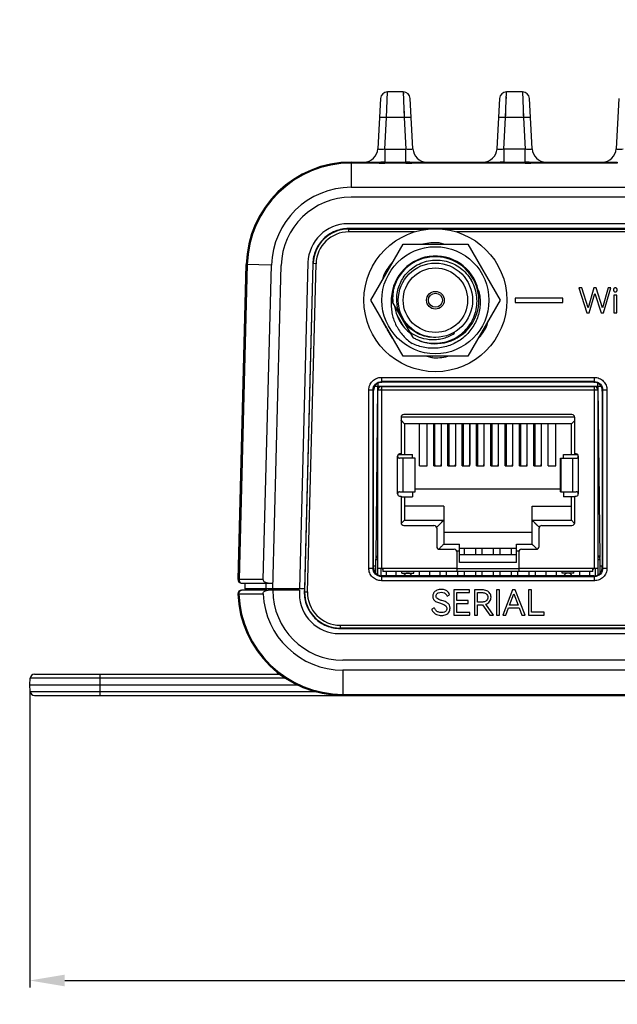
# Model space of a CAD drawing. Header units: millimetres. Extents: x 0 to 776, y 0 to 509.
# Tile 3 of 100: x 148 to 191, y 49 to 120. Entities that reach past the tile are written whole.
import ezdxf

# ---------------------------------------------------------------- set-up
doc = ezdxf.new("R2010")
doc.units = ezdxf.units.MM
for name, color, linetype in [('1_12', 179, 'Continuous'), ('1_13_13', 179, 'Continuous'), ('1_13_15', 179, 'Continuous'), ('1_13_16', 179, 'Continuous'), ('1_13_5', 179, 'Continuous'), ('1_13_7', 179, 'Continuous'), ('1_13_8', 179, 'Continuous'), ('DM', 4, 'Continuous'), ('INTFCLR_2035467', 179, 'Continuous'), ('SLD-0', 179, 'Continuous')]:
    doc.layers.add(name, color=color, linetype=linetype)
doc.styles.add('SLDTEXTSTYLE0', font='ROMANS', dxfattribs={"width": 0.84})
doc.styles.add('SLDTEXTSTYLE1', font='ROMANS', dxfattribs={"width": 0.97})
doc.dimstyles.new('SLDDIMSTYLE1', dxfattribs={"dimtxt": 3, "dimasz": 3.302, "dimexe": 0, "dimexo": 0.0625, "dimgap": 0.75, "dimtad": 1, "dimdec": 1, "dimrnd": 1e-09, "dimzin": 12, "dimdsep": 46, "dimtxsty": 'SLDTEXTSTYLE0', "dimblk1": 'NONE', "dimblk2": 'NONE', "dimsah": 1, "dimcen": 0.09, "dimadec": 0, "dimazin": 3, "dimtfac": 1, "dimtofl": 0, "dimtmove": 0, "dimatfit": 3, "dimldrblk": 'NONE', "dimfxl": 1, "dimfrac": 2, "dimtolj": 1, "dimtzin": 12, "dimarcsym": 0})
doc.dimstyles.new('SLDDIMSTYLE3', dxfattribs={"dimtxt": 3, "dimasz": 3.302, "dimexe": 0, "dimexo": 0.0625, "dimgap": 0.75, "dimtad": 1, "dimrnd": 1e-09, "dimzin": 4, "dimdsep": 46, "dimtxsty": 'SLDTEXTSTYLE0', "dimblk1": 'NONE', "dimblk2": 'NONE', "dimsah": 1, "dimcen": 0, "dimadec": 0, "dimazin": 1, "dimtfac": 1, "dimtmove": 0, "dimatfit": 3, "dimldrblk": 'NONE', "dimfxl": 1, "dimfrac": 2, "dimtolj": 1, "dimtzin": 12, "dimarcsym": 0})

# ---------------------------------------------------------------- blocks, each defined once
blk = doc.blocks.new('_D_1')
at = {"layer": 'DM', "color": 7}
for p, q in [((148.596, 71.772), (148.596, 50.685)), ((311.446, 71.772), (311.446, 50.685)), ((151.096, 51.185), (308.946, 51.185))]:
    blk.add_line(p, q, dxfattribs=at)
for points in [[(151.096, 51.602), (151.096, 50.769), (148.596, 51.185)], [(308.946, 50.769), (308.946, 51.602), (311.446, 51.185)]]:
    blk.add_solid(points, dxfattribs=at)
at = {"layer": 'DM', "color": 7, "insert": (224.468, 55.506), "char_height": 3, "attachment_point": 1, "style": 'SLDTEXTSTYLE1'}
blk.add_mtext('162.9', dxfattribs=at)
blk = doc.blocks.new('_None')
blk = doc.blocks.new('_D_5')
at = {"layer": 'DM', "color": 7}
for p, q in [((155.896, 227.991), (155.896, 237.991)), ((150.896, 232.991), (160.896, 232.991)), ((145.266, 223.321), (152.383, 229.795)), ((128.723, 223.321), (145.266, 223.321))]:
    blk.add_line(p, q, dxfattribs=at)
blk.add_solid([(152.663, 229.487), (152.102, 230.103), (154.232, 231.477)], dxfattribs=at)
at = {"layer": 'DM', "color": 7, "char_height": 3, "attachment_point": 1, "style": 'SLDTEXTSTYLE1'}
for s, insert in [('4-', (127.486, 227.641)), ('%%c', (133.17, 227.641)), ('4.50', (137.286, 227.641))]:
    blk.add_mtext(s, dxfattribs=dict(at, insert=insert))
blk = doc.blocks.new('_D_7')
at = {"layer": 'DM', "color": 7}
for p, q in [((155.896, 245.57), (155.896, 255.57)), ((150.896, 250.57), (160.896, 250.57)), ((146.273, 240.707), (152.37, 246.955)), ((130.211, 240.707), (146.273, 240.707))]:
    blk.add_line(p, q, dxfattribs=at)
blk.add_solid([(152.668, 246.665), (152.071, 247.246), (154.115, 248.745)], dxfattribs=at)
at = {"layer": 'DM', "color": 7, "char_height": 3, "attachment_point": 1, "style": 'SLDTEXTSTYLE1'}
for s, insert in [('%%c', (134.417, 245.027)), ('5.10', (138.533, 245.027)), ('4-', (128.733, 245.027))]:
    blk.add_mtext(s, dxfattribs=dict(at, insert=insert))
blk = doc.blocks.new('_D_11')
at = {"layer": 'DM', "color": 7}
for p, q in [((304.146, 252.341), (304.146, 262.341)), ((299.146, 257.341), (309.146, 257.341)), ((313.707, 244.121), (308.102, 251.872)), ((330.337, 244.121), (313.707, 244.121))]:
    blk.add_line(p, q, dxfattribs=at)
blk.add_arc((304.146, 257.341), 4.25, 299.1309, 305.98893, dxfattribs=at)
blk.add_solid([(308.44, 252.116), (307.764, 251.627), (306.637, 253.897)], dxfattribs=at)
at = {"layer": 'DM', "color": 7, "char_height": 3, "attachment_point": 1, "style": 'SLDTEXTSTYLE1'}
for s, insert in [('2-', (313.514, 248.441)), ('%%c', (319.197, 248.441)), ('8.50', (323.314, 248.441))]:
    blk.add_mtext(s, dxfattribs=dict(at, insert=insert))
blk = doc.blocks.new('_D_21')
at = {"layer": 'DM', "color": 7}
for p, q in [((594.08, 192.373), (610.623, 192.373)), ((610.623, 192.373), (618.441, 188.565)), ((623.836, 180.938), (623.836, 190.938)), ((618.836, 185.938), (628.836, 185.938))]:
    blk.add_line(p, q, dxfattribs=at)
blk.add_solid([(618.259, 188.191), (618.624, 188.94), (620.689, 187.471)], dxfattribs=at)
at = {"layer": 'DM', "color": 7, "char_height": 3, "attachment_point": 1, "style": 'SLDTEXTSTYLE1'}
for s, insert in [('4-', (592.843, 196.693)), ('%%c', (598.526, 196.693)), ('7.00', (602.643, 196.693))]:
    blk.add_mtext(s, dxfattribs=dict(at, insert=insert))

msp = doc.modelspace()

# ---------------------------------------------------------------- linework, layer by layer
at = {"layer": '1_12', "color": 7, "linetype": 'Continuous'}
for p, q in [((184.634, 90.888), (184.634, 87.988)), ((185.094, 90.888), (185.094, 87.988))]:
    msp.add_line(p, q, dxfattribs=at)
for points, knots in [([(184.634, 87.988), (184.634, 87.971), (184.638, 87.938), (184.651, 87.907), (184.659, 87.893)], [0, 0, 0, 0, 0.497091, 1, 1, 1, 1]), ([(185.068, 87.893), (185.076, 87.907), (185.089, 87.938), (185.094, 87.971), (185.094, 87.988)], [0, 0, 0, 0, 0.502908, 1, 1, 1, 1])]:
    msp.add_open_spline(points, degree=3, knots=knots, dxfattribs=at)
at = {"layer": '1_13_13', "color": 7, "linetype": 'Continuous'}
for p, q in [((182.594, 90.888), (182.594, 87.988)), ((183.054, 90.888), (183.054, 87.988)), ((182.969, 81.548), (182.969, 81.988)), ((182.969, 80.04), (182.969, 80.348)), ((183.429, 80.04), (183.429, 80.348))]:
    msp.add_line(p, q, dxfattribs=at)
for centre, radius, start, end in [((182.853, 87.992), 0.201, 330.44937, 333.66064), ((182.857, 87.99), 0.196, 333.6497, 340.02634)]:
    msp.add_arc(centre, radius, start, end, dxfattribs=at)
msp.add_open_spline([(182.594, 87.988), (182.594, 87.963), (182.6, 87.93), (182.615, 87.9), (182.619, 87.893)], degree=3, knots=[0, 0, 0, 0, 0.746454, 1, 1, 1, 1], dxfattribs=at)
msp.add_open_spline([(183.042, 87.923), (183.05, 87.943), (183.054, 87.966), (183.054, 87.988)], degree=3, dxfattribs=at)
at = {"layer": '1_13_15', "color": 7, "linetype": 'Continuous'}
for p, q in [((173.694, 93.548), (173.694, 80.598)), ((173.694, 93.548), (188.894, 93.548)), ((188.894, 80.598), (188.894, 93.548)), ((173.444, 80.116), (173.444, 93.298)), ((189.144, 93.298), (173.444, 93.298)), ((189.144, 93.298), (189.144, 80.116)), ((175.094, 91.348), (175.094, 88.738)), ((187.294, 91.548), (175.294, 91.548)), ((187.494, 88.738), (187.494, 91.348)), ((174.844, 85.888), (174.844, 88.588)), ((175.094, 88.738), (174.994, 88.738)), ((187.594, 88.738), (187.494, 88.738)), ((187.744, 88.588), (187.744, 85.888)), ((176.105, 88.438), (174.994, 88.438)), ((175.226, 88.438), (175.226, 86.038)), ((176.096, 86.038), (176.096, 88.438)), ((176.105, 86.038), (176.105, 88.438)), ((186.482, 86.038), (186.482, 88.438)), ((186.482, 88.438), (187.594, 88.438)), ((186.491, 88.438), (186.491, 86.038)), ((187.361, 86.038), (187.361, 88.438)), ((174.994, 86.038), (176.105, 86.038)), ((174.994, 85.738), (175.094, 85.738)), ((175.094, 85.738), (175.094, 83.838)), ((186.482, 86.038), (187.594, 86.038)), ((187.494, 83.838), (187.494, 85.738)), ((187.494, 85.738), (187.594, 85.738)), ((175.294, 83.638), (177.444, 83.638)), ((185.144, 83.638), (187.294, 83.638)), ((177.644, 83.438), (177.644, 82.138)), ((184.944, 82.138), (184.944, 83.438)), ((177.844, 81.938), (178.894, 81.938)), ((179.094, 80.348), (179.094, 81.738)), ((183.494, 81.738), (183.494, 80.348)), ((183.694, 81.938), (184.744, 81.938)), ((173.294, 80.235), (173.294, 81.238)), ((173.444, 81.198), (173.294, 81.198)), ((189.294, 81.198), (189.144, 81.198)), ((189.294, 80.234), (189.294, 81.238)), ((173.444, 80.598), (179.094, 80.598)), ((173.644, 80.598), (173.644, 80.047)), ((173.794, 80.598), (173.794, 80.348)), ((188.794, 80.348), (173.794, 80.348)), ((183.494, 80.548), (179.094, 80.548)), ((183.494, 80.598), (189.144, 80.598)), ((188.794, 80.348), (188.794, 80.598)), ((188.944, 80.598), (188.944, 80.047))]:
    msp.add_line(p, q, dxfattribs=at)
for centre, radius, start, end in [((173.694, 93.298), 0.25, 90, 180), ((188.894, 93.298), 0.25, 0, 90), ((173.694, 93.298), 0.05, 95.00099, 180), ((188.894, 93.298), 0.05, 5.00033, 90), ((175.294, 91.348), 0.2, 90, 180), ((187.294, 91.348), 0.2, 0, 90), ((174.994, 88.588), 0.15, 90, 270), ((187.594, 88.588), 0.15, 270, 90), ((174.994, 85.888), 0.15, 90, 270), ((187.594, 85.888), 0.15, 270, 90), ((175.294, 83.838), 0.2, 180, 270), ((177.444, 83.438), 0.2, 0, 90), ((185.144, 83.438), 0.2, 90, 180), ((187.294, 83.838), 0.2, 270, 0), ((173.594, 81.238), 0.3, 120.00039, 180.00033), ((177.844, 82.138), 0.2, 180, 270), ((178.894, 81.738), 0.2, 0, 90), ((183.694, 81.738), 0.2, 90, 180), ((184.744, 82.138), 0.2, 270, 0), ((188.994, 81.238), 0.3, 359.99967, 59.99964)]:
    msp.add_arc(centre, radius, start, end, dxfattribs=at)
at = {"layer": '1_13_16', "color": 7, "linetype": 'Continuous'}
for p, q in [((175.349, 80.04), (175.349, 80.14)), ((175.809, 80.04), (175.809, 80.14))]:
    msp.add_line(p, q, dxfattribs=at)
at = {"layer": '1_13_5', "color": 7, "linetype": 'Continuous'}
for p, q in [((181.574, 90.888), (181.574, 87.988)), ((182.034, 90.888), (182.034, 87.988)), ((181.699, 81.548), (181.699, 81.988)), ((182.159, 81.548), (182.159, 81.988)), ((181.699, 80.04), (181.699, 80.348)), ((182.159, 80.04), (182.159, 80.348))]:
    msp.add_line(p, q, dxfattribs=at)
for points, knots in [([(181.574, 87.988), (181.574, 87.971), (181.578, 87.938), (181.591, 87.907), (181.599, 87.893)], [0, 0, 0, 0, 0.497107, 1, 1, 1, 1]), ([(182.008, 87.893), (182.016, 87.907), (182.029, 87.938), (182.034, 87.971), (182.034, 87.988)], [0, 0, 0, 0, 0.502891, 1, 1, 1, 1])]:
    msp.add_open_spline(points, degree=3, knots=knots, dxfattribs=at)
at = {"layer": '1_13_7', "color": 7, "linetype": 'Continuous'}
for p, q in [((183.614, 90.888), (183.614, 87.988)), ((184.074, 90.888), (184.074, 87.988))]:
    msp.add_line(p, q, dxfattribs=at)
for points, knots in [([(183.614, 87.988), (183.614, 87.971), (183.618, 87.938), (183.631, 87.907), (183.639, 87.893)], [0, 0, 0, 0, 0.497086, 1, 1, 1, 1]), ([(184.048, 87.893), (184.056, 87.907), (184.069, 87.938), (184.074, 87.971), (184.074, 87.988)], [0, 0, 0, 0, 0.502913, 1, 1, 1, 1])]:
    msp.add_open_spline(points, degree=3, knots=knots, dxfattribs=at)
at = {"layer": '1_13_8', "color": 7, "linetype": 'Continuous'}
for p, q in [((186.779, 80.04), (186.779, 80.14)), ((187.239, 80.04), (187.239, 80.14))]:
    msp.add_line(p, q, dxfattribs=at)
at = {"layer": 'INTFCLR_2035467', "color": 7, "linetype": 'Continuous'}
for p, q in [((178.157, 103.702), (177.817, 103.793)), ((181.006, 101.756), (180.631, 102.405)), ((173.872, 101.515), (173.78, 101.175)), ((173.963, 101.491), (173.872, 101.515)), ((181.006, 101.756), (180.988, 101.745)), ((181.038, 101.658), (181.056, 101.669)), ((181.431, 101.02), (181.056, 101.669)), ((181.181, 101.453), (181.163, 101.442)), ((181.413, 101.009), (181.431, 101.02)), ((173.685, 98.395), (173.666, 98.384)), ((173.666, 98.384), (174.041, 97.734)), ((173.916, 97.951), (173.935, 97.962)), ((174.06, 97.745), (174.041, 97.734)), ((174.091, 97.648), (174.11, 97.658)), ((174.091, 97.648), (174.466, 96.998)), ((181.135, 97.913), (181.226, 97.888)), ((181.226, 97.888), (181.317, 98.229)), ((174.485, 97.009), (174.466, 96.998)), ((176.94, 95.702), (177.281, 95.611)), ((177.305, 95.702), (177.281, 95.611))]:
    msp.add_line(p, q, dxfattribs=at)
msp.add_circle((177.549, 99.702), 5.1, dxfattribs=at)
for start, end in [(86.25185, 102.6197), (137.3803, 153.74815), (41.25185, 42.61995), (17.38005, 18.74815), (197.38005, 198.74815), (317.3803, 333.74815), (221.25185, 222.61995), (266.25185, 282.6197)]:
    msp.add_arc((177.549, 99.702), 4.1, start, end, dxfattribs=at)
at = {"layer": 'SLD-0', "color": 7, "linetype": 'Continuous'}
for p, q in [((174.058, 112.732), (174.13, 114.557)), ((174.129, 114.518), (174.13, 114.547)), ((175.257, 114.557), (174.13, 114.557)), ((175.257, 114.557), (175.329, 112.732)), ((175.261, 114.47), (175.263, 114.403)), ((182.558, 112.732), (182.63, 114.557)), ((182.629, 114.518), (182.63, 114.547)), ((183.757, 114.557), (182.63, 114.557)), ((183.757, 114.557), (183.829, 112.732)), ((183.761, 114.47), (183.763, 114.403)), ((173.631, 114.083), (173.443, 110.505)), ((174.095, 113.656), (174.101, 113.816)), ((174.112, 114.097), (174.117, 114.215)), ((175.944, 110.505), (175.756, 114.083)), ((182.131, 114.083), (181.943, 110.505)), ((182.595, 113.656), (182.601, 113.816)), ((182.612, 114.097), (182.617, 114.215)), ((184.444, 110.505), (184.256, 114.083)), ((190.631, 114.083), (190.443, 110.505)), ((174.066, 112.928), (174.074, 113.12)), ((174.074, 113.12), (174.081, 113.307)), ((175.306, 113.307), (175.313, 113.12)), ((175.313, 113.12), (175.321, 112.928)), ((182.566, 112.928), (182.574, 113.12)), ((182.574, 113.12), (182.581, 113.307)), ((183.806, 113.307), (183.813, 113.12)), ((183.813, 113.12), (183.821, 112.928)), ((173.94, 110.47), (174.058, 112.732)), ((174.058, 112.732), (174.066, 112.928)), ((175.329, 112.732), (174.058, 112.732)), ((175.321, 112.928), (175.329, 112.732)), ((175.329, 112.732), (175.447, 110.47)), ((182.44, 110.47), (182.558, 112.732)), ((182.558, 112.732), (182.566, 112.928)), ((183.829, 112.732), (182.558, 112.732)), ((183.821, 112.928), (183.829, 112.732)), ((183.829, 112.732), (183.947, 110.47)), ((173.94, 110.47), (173.94, 109.485)), ((173.94, 110.47), (175.447, 110.47)), ((175.447, 109.483), (175.447, 110.47)), ((182.44, 110.47), (182.44, 109.483)), ((183.947, 110.47), (182.44, 110.47)), ((183.947, 109.483), (183.947, 110.47)), ((171.547, 109.557), (171.547, 107.757)), ((171.547, 109.557), (173.53, 109.557)), ((173.53, 109.557), (173.53, 109.484)), ((173.94, 109.558), (175.447, 109.558)), ((175.727, 109.558), (175.629, 109.558)), ((175.858, 109.486), (175.858, 109.557)), ((175.858, 109.557), (182.03, 109.557)), ((182.03, 109.557), (182.03, 109.486)), ((182.44, 109.558), (183.947, 109.558)), ((184.227, 109.557), (184.129, 109.558)), ((184.358, 109.557), (184.358, 109.486)), ((184.358, 109.557), (190.53, 109.557)), ((190.53, 109.557), (190.53, 109.484)), ((173.53, 109.484), (171.547, 109.484)), ((175.447, 109.483), (173.94, 109.485)), ((175.811, 109.486), (175.858, 109.486)), ((182.03, 109.486), (175.858, 109.486)), ((182.076, 109.485), (182.03, 109.486)), ((183.947, 109.483), (182.44, 109.483)), ((184.311, 109.485), (184.358, 109.486)), ((190.53, 109.484), (184.358, 109.486)), ((171.547, 107.757), (288.34, 107.757)), ((288.341, 107.057), (171.546, 107.057)), ((288.586, 105.157), (171.302, 105.157)), ((171.357, 104.81), (171.357, 104.575)), ((288.53, 104.81), (171.357, 104.81)), ((171.357, 104.775), (177.034, 104.775)), ((178.063, 104.775), (204.454, 104.775)), ((176.049, 104.575), (171.357, 104.575)), ((203.469, 104.575), (179.048, 104.575)), ((172.93, 99.702), (175.239, 103.702)), ((175.239, 103.702), (179.858, 103.702)), ((179.858, 103.702), (182.168, 99.702)), ((163.461, 79.78), (164.049, 102.254)), ((164.122, 102.252), (163.534, 79.778)), ((165.849, 102.206), (164.049, 102.254)), ((165.261, 79.778), (165.849, 102.206)), ((165.944, 79.124), (166.548, 102.188)), ((168.453, 102.382), (167.844, 79.124)), ((168.796, 102.314), (168.199, 79.124)), ((168.218, 78.913), (168.831, 102.313)), ((168.418, 78.908), (169.03, 102.308)), ((169.03, 102.308), (168.796, 102.314)), ((187.776, 100.589), (188.343, 98.814)), ((188.004, 100.589), (187.776, 100.589)), ((188.44, 99.171), (188.004, 100.589)), ((188.845, 100.592), (188.44, 99.171)), ((189.027, 100.592), (188.845, 100.592)), ((189.463, 99.171), (189.027, 100.592)), ((189.866, 100.589), (189.463, 99.171)), ((189.539, 98.814), (190.074, 100.589)), ((190.074, 100.589), (189.866, 100.589)), ((183.249, 99.852), (183.249, 99.552)), ((186.645, 99.852), (183.249, 99.852)), ((186.645, 99.552), (186.645, 99.852)), ((188.513, 98.814), (188.93, 100.189)), ((188.93, 100.189), (189.366, 98.814)), ((190.283, 100.073), (190.283, 98.814)), ((190.489, 100.073), (190.283, 100.073)), ((190.489, 98.814), (190.489, 100.073)), ((175.239, 95.702), (172.93, 99.702)), ((175.972, 97.033), (174.449, 99.671)), ((182.168, 99.702), (179.858, 95.702)), ((183.249, 99.552), (186.645, 99.552)), ((174.79, 98.658), (175.265, 97.835)), ((188.343, 98.814), (188.513, 98.814)), ((189.366, 98.814), (189.539, 98.814)), ((190.283, 98.814), (190.489, 98.814)), ((178.874, 97.407), (178.908, 97.348)), ((179.858, 95.702), (175.239, 95.702)), ((173.693, 94.197), (173.693, 93.898)), ((173.693, 94.197), (188.894, 94.197)), ((188.894, 93.898), (188.894, 94.197)), ((173.313, 81.344), (173.441, 93.551)), ((173.441, 93.778), (173.441, 93.551)), ((189.146, 93.551), (173.441, 93.551)), ((173.642, 93.848), (173.735, 93.848)), ((173.735, 93.856), (173.693, 93.898)), ((188.894, 93.898), (173.693, 93.898)), ((188.852, 93.856), (173.735, 93.856)), ((188.894, 93.898), (188.852, 93.856)), ((188.852, 93.848), (188.945, 93.848)), ((189.146, 93.551), (189.146, 93.778)), ((189.146, 93.551), (189.274, 81.344)), ((189.185, 93.551), (189.146, 93.551)), ((172.794, 80.597), (172.794, 93.298)), ((173.094, 93.298), (172.794, 93.298)), ((173.094, 93.298), (173.094, 80.597)), ((173.094, 93.298), (173.136, 93.256)), ((173.136, 80.639), (173.136, 93.256)), ((173.138, 93.256), (173.139, 93.301)), ((189.45, 93.218), (189.449, 93.295)), ((189.45, 93.254), (189.494, 93.298)), ((189.45, 93.218), (189.45, 93.254)), ((189.45, 93.218), (189.45, 81.027)), ((189.494, 80.597), (189.494, 93.298)), ((189.793, 93.298), (189.494, 93.298)), ((189.793, 93.298), (189.793, 80.597)), ((175.098, 91.388), (187.489, 91.388)), ((175.1, 91.131), (175.094, 91.138)), ((175.344, 90.888), (175.094, 91.138)), ((175.131, 91.1), (175.1, 91.131)), ((175.161, 91.07), (175.131, 91.1)), ((175.19, 91.041), (175.161, 91.07)), ((175.218, 91.013), (175.19, 91.041)), ((175.243, 90.989), (175.218, 91.013)), ((175.263, 90.969), (175.243, 90.989)), ((175.28, 90.952), (175.263, 90.969)), ((175.295, 90.936), (175.28, 90.952)), ((175.31, 90.92), (175.295, 90.936)), ((175.324, 90.906), (175.31, 90.92)), ((175.334, 90.897), (175.324, 90.906)), ((175.341, 90.891), (175.334, 90.897)), ((175.344, 90.888), (175.341, 90.891)), ((175.344, 90.888), (175.344, 88.688)), ((175.344, 90.888), (175.344, 90.888)), ((187.254, 90.888), (175.344, 90.888)), ((176.404, 90.878), (175.344, 90.878)), ((176.404, 87.893), (176.404, 90.888)), ((176.954, 87.893), (176.954, 90.888)), ((177.424, 90.878), (176.954, 90.878)), ((177.424, 87.893), (177.424, 90.888)), ((177.494, 90.888), (177.494, 87.988)), ((177.954, 90.888), (177.954, 87.988)), ((177.974, 87.893), (177.974, 90.888)), ((178.444, 90.878), (177.974, 90.878)), ((178.444, 87.893), (178.444, 90.888)), ((178.514, 90.888), (178.514, 87.988)), ((178.974, 90.888), (178.974, 87.988)), ((178.994, 87.893), (178.994, 90.888)), ((179.464, 90.878), (178.994, 90.878)), ((179.464, 87.893), (179.464, 90.888)), ((179.534, 90.888), (179.534, 87.988)), ((179.994, 90.888), (179.994, 87.988)), ((180.014, 87.893), (180.014, 90.888)), ((180.484, 90.878), (180.014, 90.878)), ((180.484, 87.893), (180.484, 90.888)), ((180.554, 90.888), (180.554, 87.988)), ((181.014, 90.888), (181.014, 87.988)), ((181.034, 87.893), (181.034, 90.888)), ((181.504, 90.878), (181.034, 90.878)), ((181.504, 87.893), (181.504, 90.888)), ((182.054, 87.893), (182.054, 90.888)), ((182.524, 90.878), (182.054, 90.878)), ((182.524, 87.893), (182.524, 90.888)), ((183.074, 87.893), (183.074, 90.888)), ((183.544, 90.878), (183.074, 90.878)), ((183.544, 87.893), (183.544, 90.888)), ((184.094, 87.893), (184.094, 90.888)), ((184.564, 90.878), (184.094, 90.878)), ((184.564, 87.893), (184.564, 90.888)), ((185.114, 87.893), (185.114, 90.888)), ((185.584, 90.878), (185.114, 90.878)), ((185.584, 87.893), (185.584, 90.888)), ((186.134, 87.893), (186.134, 90.888)), ((187.254, 90.878), (186.134, 90.878)), ((187.254, 90.888), (187.494, 91.128)), ((187.254, 88.688), (187.254, 90.888)), ((174.882, 88.688), (175.904, 88.688)), ((175.904, 88.438), (175.904, 88.688)), ((186.684, 88.438), (186.684, 88.688)), ((186.684, 88.688), (187.705, 88.688)), ((176.404, 87.893), (176.954, 87.893)), ((177.424, 87.893), (177.974, 87.893)), ((178.444, 87.893), (178.994, 87.893)), ((179.464, 87.893), (180.014, 87.893)), ((180.484, 87.893), (181.034, 87.893)), ((181.504, 87.893), (182.054, 87.893)), ((182.524, 87.893), (183.074, 87.893)), ((183.544, 87.893), (184.094, 87.893)), ((184.564, 87.893), (185.114, 87.893)), ((185.584, 87.893), (186.134, 87.893)), ((175.094, 85.688), (175.904, 85.688)), ((175.344, 85.688), (175.344, 84.018)), ((175.904, 86.038), (175.904, 85.688)), ((176.105, 86.258), (186.482, 86.258)), ((186.684, 86.038), (186.684, 85.688)), ((187.494, 85.688), (186.684, 85.688)), ((187.254, 84.018), (187.254, 85.688)), ((178.144, 85.018), (175.344, 85.018)), ((178.144, 85.018), (178.144, 82.308)), ((184.444, 82.308), (184.444, 85.018)), ((184.444, 85.018), (187.254, 85.018)), ((175.129, 83.803), (175.103, 83.777)), ((175.131, 83.805), (175.129, 83.803)), ((175.344, 84.018), (178.144, 84.018)), ((178.144, 84.018), (177.644, 83.518)), ((177.695, 83.569), (177.644, 83.518)), ((177.814, 83.688), (177.782, 83.656)), ((177.842, 83.715), (177.814, 83.688)), ((177.869, 83.743), (177.842, 83.715)), ((177.9, 83.774), (177.869, 83.743)), ((177.961, 83.835), (177.931, 83.805)), ((177.99, 83.865), (177.961, 83.835)), ((178.018, 83.892), (177.99, 83.865)), ((178.043, 83.917), (178.018, 83.892)), ((178.063, 83.936), (178.043, 83.917)), ((178.08, 83.953), (178.063, 83.936)), ((178.095, 83.969), (178.08, 83.953)), ((178.11, 83.985), (178.095, 83.969)), ((178.124, 83.999), (178.11, 83.985)), ((178.134, 84.008), (178.124, 83.999)), ((178.141, 84.014), (178.134, 84.008)), ((178.144, 84.017), (178.141, 84.014)), ((178.144, 84.018), (178.144, 84.017)), ((184.444, 84.018), (184.944, 83.518)), ((184.444, 84.018), (187.254, 84.018)), ((184.444, 84.018), (184.444, 84.018)), ((184.444, 84.018), (184.447, 84.015)), ((184.447, 84.015), (184.453, 84.008)), ((184.453, 84.008), (184.462, 83.998)), ((184.462, 83.998), (184.476, 83.984)), ((184.476, 83.984), (184.492, 83.969)), ((184.492, 83.969), (184.508, 83.954)), ((184.508, 83.954), (184.525, 83.937)), ((184.525, 83.937), (184.545, 83.917)), ((184.545, 83.917), (184.569, 83.892)), ((184.569, 83.892), (184.597, 83.864)), ((184.597, 83.864), (184.626, 83.835)), ((184.626, 83.835), (184.656, 83.805)), ((184.687, 83.774), (184.718, 83.743)), ((184.718, 83.743), (184.746, 83.716)), ((184.746, 83.716), (184.773, 83.688)), ((184.773, 83.688), (184.805, 83.656)), ((184.846, 83.615), (184.944, 83.518)), ((187.436, 83.835), (187.466, 83.805)), ((187.466, 83.805), (187.486, 83.785)), ((177.644, 83.518), (177.627, 83.518)), ((177.644, 83.438), (177.644, 83.518)), ((184.444, 83.148), (178.144, 83.148)), ((184.944, 83.518), (184.944, 83.438)), ((184.96, 83.518), (184.944, 83.518)), ((178.144, 82.308), (179.264, 82.308)), ((179.264, 80.998), (179.264, 82.308)), ((183.324, 80.998), (183.324, 82.308)), ((183.324, 82.308), (184.444, 82.308)), ((177.808, 81.973), (177.783, 81.947)), ((177.814, 81.978), (177.808, 81.973)), ((177.814, 81.978), (177.808, 81.973)), ((179.264, 81.808), (179.081, 81.808)), ((183.324, 81.988), (179.264, 81.988)), ((183.324, 81.548), (179.264, 81.548)), ((179.619, 81.548), (179.619, 81.988)), ((180.429, 81.548), (180.429, 81.988)), ((180.889, 81.548), (180.889, 81.988)), ((183.507, 81.808), (183.324, 81.808)), ((184.773, 81.978), (184.778, 81.973)), ((184.773, 81.978), (184.778, 81.973)), ((184.778, 81.973), (184.804, 81.947)), ((183.324, 80.998), (179.264, 80.998)), ((172.794, 80.597), (173.094, 80.597)), ((173.136, 80.639), (173.094, 80.597)), ((173.136, 80.748), (173.307, 80.748)), ((173.744, 80.598), (173.744, 80.548)), ((173.744, 80.548), (173.794, 80.548)), ((174.029, 80.348), (174.029, 80.04)), ((174.735, 80.348), (174.735, 80.04)), ((175.154, 80.248), (175.154, 80.348)), ((175.154, 80.248), (176.004, 80.248)), ((176.004, 80.248), (176.004, 80.348)), ((176.423, 80.04), (176.423, 80.348)), ((177.129, 80.348), (177.129, 80.04)), ((177.889, 80.04), (177.889, 80.348)), ((178.349, 80.04), (178.349, 80.348)), ((179.159, 80.04), (179.159, 80.348)), ((179.619, 80.04), (179.619, 80.348)), ((180.429, 80.04), (180.429, 80.348)), ((180.889, 80.04), (180.889, 80.348)), ((184.239, 80.04), (184.239, 80.348)), ((184.699, 80.04), (184.699, 80.348)), ((185.459, 80.04), (185.459, 80.348)), ((186.165, 80.348), (186.165, 80.04)), ((186.584, 80.248), (186.584, 80.348)), ((187.434, 80.248), (186.584, 80.248)), ((187.434, 80.248), (187.434, 80.348)), ((187.853, 80.04), (187.853, 80.348)), ((188.559, 80.04), (188.559, 80.348)), ((188.794, 80.548), (188.844, 80.548)), ((188.844, 80.548), (188.844, 80.598)), ((189.28, 80.748), (189.451, 80.748)), ((189.451, 80.686), (189.451, 80.731)), ((189.451, 80.64), (189.451, 80.686)), ((189.486, 80.605), (189.451, 80.64)), ((189.494, 80.597), (189.793, 80.597)), ((163.461, 79.78), (163.534, 79.778)), ((165.261, 79.778), (163.534, 79.778)), ((163.709, 79.524), (165.954, 79.524)), ((163.944, 79.524), (163.944, 79.124)), ((165.451, 79.524), (165.451, 79.124)), ((173.693, 79.998), (173.735, 80.04)), ((173.693, 79.998), (173.693, 79.698)), ((173.693, 79.998), (188.894, 79.998)), ((188.894, 79.698), (173.693, 79.698)), ((188.852, 80.04), (173.735, 80.04)), ((188.852, 80.04), (188.894, 79.998)), ((188.894, 79.698), (188.894, 79.998)), ((163.524, 78.766), (163.451, 78.763)), ((163.524, 78.766), (163.91, 78.765)), ((165.451, 79.022), (163.701, 79.022)), ((168.199, 79.124), (163.944, 79.124)), ((164.624, 79.022), (164.621, 79.123)), ((165.48, 79.122), (165.475, 79.027)), ((167.846, 79.022), (165.606, 79.022)), ((166.326, 79.013), (166.33, 79.124)), ((166.484, 79.022), (166.488, 79.124)), ((167.846, 79.022), (167.846, 78.772)), ((168.199, 79.124), (168.194, 78.914)), ((168.194, 78.914), (168.218, 78.913)), ((168.218, 78.913), (168.418, 78.908)), ((178.384, 78.6), (178.561, 78.703)), ((178.869, 79.05), (178.869, 77.248)), ((179.973, 79.05), (178.869, 79.05)), ((179.088, 78.276), (179.088, 78.856)), ((179.088, 78.856), (179.973, 78.856)), ((179.973, 78.856), (179.973, 79.05)), ((180.334, 79.048), (180.334, 77.248)), ((180.888, 79.048), (180.334, 79.048)), ((180.553, 78.177), (180.553, 78.856)), ((180.553, 78.856), (180.86, 78.856)), ((181.913, 79.048), (181.913, 77.248)), ((182.132, 79.048), (181.913, 79.048)), ((182.132, 77.248), (182.132, 79.048)), ((183.054, 79.048), (182.363, 77.248)), ((182.847, 77.961), (183.138, 78.755)), ((183.238, 79.048), (183.054, 79.048)), ((183.138, 78.755), (183.442, 77.961)), ((183.961, 77.248), (183.238, 79.048)), ((184.192, 79.048), (184.192, 77.248)), ((184.411, 79.048), (184.192, 79.048)), ((184.411, 77.444), (184.411, 79.048)), ((179.879, 78.276), (179.088, 78.276)), ((179.088, 77.442), (179.088, 78.081)), ((179.088, 78.081), (179.879, 78.081)), ((179.879, 78.081), (179.879, 78.276)), ((180.86, 78.177), (180.553, 78.177)), ((180.553, 77.248), (180.553, 77.985)), ((180.553, 77.985), (180.91, 77.985)), ((180.91, 77.985), (181.431, 77.248)), ((181.699, 77.248), (181.141, 78.022)), ((183.442, 77.961), (182.847, 77.961)), ((177.465, 77.774), (177.288, 77.671)), ((178.869, 77.248), (180, 77.248)), ((180, 77.442), (179.088, 77.442)), ((180, 77.248), (180, 77.442)), ((180.334, 77.248), (180.553, 77.248)), ((181.431, 77.248), (181.699, 77.248)), ((181.913, 77.248), (182.132, 77.248)), ((182.363, 77.248), (182.584, 77.248)), ((182.584, 77.248), (182.774, 77.764)), ((182.774, 77.764), (183.519, 77.764)), ((183.519, 77.764), (183.718, 77.248)), ((183.718, 77.248), (183.961, 77.248)), ((184.192, 77.248), (185.299, 77.248)), ((185.299, 77.444), (184.411, 77.444)), ((185.299, 77.248), (185.299, 77.444)), ((170.696, 75.922), (289.196, 75.922)), ((170.745, 76.52), (170.745, 76.32)), ((170.745, 76.52), (289.143, 76.52)), ((170.745, 76.32), (170.745, 76.295)), ((289.143, 76.32), (170.745, 76.32)), ((170.745, 76.295), (289.143, 76.295)), ((288.946, 74.022), (170.946, 74.022)), ((170.947, 73.322), (170.947, 71.979)), ((288.946, 73.322), (170.949, 73.322)), ((148.596, 72.272), (148.638, 72.748)), ((166.84, 72.748), (148.638, 72.748)), ((148.937, 73.022), (166.45, 73.022)), ((153.596, 73.022), (153.596, 71.522)), ((148.638, 71.795), (148.596, 72.272)), ((148.596, 72.272), (167.681, 72.272)), ((148.638, 71.795), (168.945, 71.795)), ((170.947, 71.979), (170.946, 71.522)), ((148.937, 71.522), (311.106, 71.522)), ((170.946, 71.595), (288.946, 71.595))]:
    msp.add_line(p, q, dxfattribs=at)
for radius in [3.819, 2.65, 2.3, 0.63, 0.5]:
    msp.add_circle((177.549, 99.702), radius, dxfattribs=at)
for centre, radius, start, end in [((174.13, 114.057), 0.5, 89.99933, 176.99529), ((175.257, 114.057), 0.5, 3.00471, 90.0004), ((182.63, 114.057), 0.5, 89.99933, 176.99529), ((183.757, 114.057), 0.5, 3.00471, 90.0004), ((172.445, 110.557), 1, 270, 357.00042), ((176.943, 110.557), 1, 182.99939, 270), ((180.945, 110.557), 1, 270, 357), ((185.443, 110.557), 1, 182.99997, 270), ((189.445, 110.557), 1, 270, 357.00042), ((171.547, 102.057), 7.5, 90, 178.5), ((173.519, 146.676), 37.118, 270.01699, 270.21825), ((174.036, 30.636), 78.922, 90.06957, 90.27276), ((175.43, 59.591), 49.967, 89.77237, 89.98054), ((175.91, 159.998), 50.441, 269.79247, 269.94081), ((182.02, 146.449), 36.892, 270.01549, 270.21786), ((182.537, 30.345), 79.213, 90.07011, 90.27255), ((183.924, 64.033), 45.525, 89.74273, 89.97112), ((184.368, 146.594), 37.037, 269.78185, 269.98365), ((171.547, 102.057), 7.427, 90, 178.5), ((173.732, 128.235), 18.752, 269.38129, 270.07957), ((173.743, 117.822), 8.339, 270.10502, 271.04198), ((173.721, 118.973), 9.49, 271.04581, 271.31973), ((171.547, 102.057), 5.7, 90, 178.5), ((171.546, 102.057), 5, 90, 178.5), ((171.302, 102.307), 2.85, 90, 178.5), ((171.357, 102.247), 2.528, 90.00051, 178.50046), ((171.357, 102.247), 2.328, 90, 178.5), ((177.549, 99.702), 3.15, 13.72984, 182.81028), ((177.549, 99.702), 3.1, 245.06084, 180.57133), ((177.526, 99.63), 3.124, 160.15523, 160.62742), ((177.549, 99.702), 2.95, 186.26648, 233.73229), ((177.549, 99.702), 3.1, 239.4287, 244.5934), ((177.488, 99.73), 3.1, 245.81575, 246.29446), ((189.401, 70.418), 23.134, 90.25918, 90.53369), ((189.356, 81.492), 12.06, 89.9225, 90.28683), ((188.868, 93.265), 0.581, 10.6012, 25.15441), ((188.833, 93.259), 0.617, 7.88707, 10.57607), ((188.822, 93.257), 0.628, 359.79609, 7.97526), ((180.813, 87.992), 0.201, 330.44937, 333.66064), ((180.817, 87.99), 0.196, 333.6497, 340.02634), ((249.388, 81.087), 59.938, 180.05759, 180.34033), ((175.579, 79.948), 0.3, 17.84991, 162.15013), ((187.009, 79.948), 0.3, 17.84991, 162.15013), ((188.872, 80.636), 0.58, 353.01201, 0.31862), ((163.711, 79.774), 0.25, 178.5, 269.65138), ((163.701, 78.772), 0.25, 90.00026, 181.97612), ((170.946, 79.022), 7.5, 181.97611, 270), ((170.946, 79.022), 7.427, 181.97611, 270), ((170.946, 79.022), 5.7, 182.59487, 270.02354), ((170.946, 79.022), 5, 180, 270), ((170.696, 78.772), 2.85, 180, 270), ((170.745, 78.847), 2.528, 178.49997, 270.00122), ((170.745, 78.847), 2.328, 178.5, 270), ((170.734, 78.836), 2.537, 224.23855, 225.14363), ((148.937, 72.722), 0.3, 90, 175), ((148.937, 71.822), 0.3, 185, 270)]:
    msp.add_arc(centre, radius, start, end, dxfattribs=at)
for points, knots in [([(174.058, 112.732), (173.995, 112.735), (173.878, 112.739), (173.739, 112.739), (173.65, 112.735), (173.602, 112.73), (173.576, 112.725), (173.559, 112.718), (173.559, 112.714)], [0, 0, 0, 0, 0.378824, 0.700116, 0.823613, 0.916188, 0.974627, 1, 1, 1, 1]), ([(175.828, 112.714), (175.828, 112.718), (175.811, 112.725), (175.785, 112.73), (175.738, 112.735), (175.648, 112.739), (175.51, 112.739), (175.392, 112.735), (175.329, 112.732)], [0, 0, 0, 0, 0.025373, 0.083812, 0.176388, 0.299885, 0.621177, 1, 1, 1, 1]), ([(182.558, 112.732), (182.495, 112.735), (182.378, 112.739), (182.239, 112.739), (182.15, 112.735), (182.102, 112.73), (182.076, 112.725), (182.059, 112.718), (182.059, 112.714)], [0, 0, 0, 0, 0.378825, 0.700116, 0.823613, 0.916189, 0.974627, 1, 1, 1, 1]), ([(184.328, 112.714), (184.328, 112.718), (184.311, 112.725), (184.285, 112.73), (184.238, 112.735), (184.148, 112.739), (184.01, 112.739), (183.892, 112.735), (183.829, 112.732)], [0, 0, 0, 0, 0.025373, 0.083812, 0.176388, 0.299885, 0.621177, 1, 1, 1, 1]), ([(173.94, 110.47), (173.876, 110.464), (173.76, 110.455), (173.6, 110.457), (173.507, 110.464), (173.442, 110.489), (173.443, 110.505)], [0, 0, 0, 0, 0.377577, 0.695851, 0.907755, 1, 1, 1, 1]), ([(175.944, 110.505), (175.945, 110.489), (175.88, 110.464), (175.787, 110.457), (175.627, 110.455), (175.511, 110.463), (175.447, 110.47)], [0, 0, 0, 0, 0.092088, 0.303921, 0.622559, 1, 1, 1, 1]), ([(182.44, 110.47), (182.376, 110.464), (182.26, 110.455), (182.1, 110.457), (182.007, 110.464), (181.942, 110.489), (181.943, 110.505)], [0, 0, 0, 0, 0.377627, 0.695912, 0.907781, 1, 1, 1, 1]), ([(184.444, 110.505), (184.445, 110.489), (184.38, 110.464), (184.287, 110.457), (184.127, 110.455), (184.011, 110.464), (183.947, 110.47)], [0, 0, 0, 0, 0.092125, 0.30388, 0.622253, 1, 1, 1, 1]), ([(190.94, 110.47), (190.876, 110.464), (190.76, 110.455), (190.6, 110.457), (190.507, 110.464), (190.442, 110.489), (190.443, 110.505)], [0, 0, 0, 0, 0.377577, 0.695851, 0.907755, 1, 1, 1, 1]), ([(171.357, 104.81), (171.029, 104.81), (170.367, 104.681), (169.524, 104.129), (168.951, 103.301), (168.805, 102.642), (168.796, 102.314)], [0, 0, 0, 0, 0.250037, 0.500024, 0.749997, 1, 1, 1, 1]), ([(176.135, 102.151), (176.295, 102.249), (176.638, 102.413), (177.188, 102.552), (177.756, 102.581), (178.318, 102.497), (178.854, 102.305), (179.341, 102.013), (179.763, 101.632), (179.99, 101.329), (180.088, 101.168)], [0, 0, 0, 0, 0.124998, 0.249992, 0.374992, 0.49999, 0.624991, 0.749994, 0.874991, 1, 1, 1, 1]), ([(174.992, 98.729), (174.931, 98.88), (174.834, 99.195), (174.776, 99.684), (174.804, 100.175), (174.92, 100.654), (175.117, 101.106), (175.39, 101.516), (175.73, 101.872), (175.995, 102.066), (176.135, 102.151)], [0, 0, 0, 0, 0.124996, 0.249996, 0.374996, 0.499994, 0.624996, 0.749995, 0.874996, 1, 1, 1, 1]), ([(175.014, 101.488), (174.924, 101.366), (174.762, 101.11), (174.639, 100.833), (174.587, 100.691)], [0, 0, 0, 0, 0.499995, 1, 1, 1, 1]), ([(179.067, 97.072), (179.233, 97.174), (179.548, 97.409), (179.943, 97.846), (180.246, 98.351), (180.445, 98.905), (180.532, 99.487), (180.503, 100.076), (180.359, 100.646), (180.189, 101.001), (180.088, 101.168)], [0, 0, 0, 0, 0.125007, 0.250002, 0.375004, 0.500005, 0.625004, 0.750008, 0.875002, 1, 1, 1, 1]), ([(174.579, 100.666), (174.516, 100.488), (174.422, 100.118), (174.398, 99.737), (174.402, 99.547)], [0, 0, 0, 0, 0.499976, 1, 1, 1, 1]), ([(174.608, 100.683), (174.558, 100.502), (174.49, 100.13), (174.492, 99.752), (174.51, 99.565)], [0, 0, 0, 0, 0.500006, 1, 1, 1, 1]), ([(180.609, 100.449), (180.654, 100.296), (180.721, 99.983), (180.75, 99.503), (180.707, 99.024), (180.593, 98.557), (180.412, 98.112), (180.167, 97.698), (179.865, 97.324), (179.512, 96.998), (179.115, 96.726), (178.684, 96.513), (178.227, 96.365), (177.754, 96.281), (177.274, 96.265), (176.796, 96.315), (176.33, 96.431), (176.032, 96.551), (175.888, 96.621)], [0, 0, 0, 0, 0.062496, 0.124992, 0.18749, 0.249987, 0.312484, 0.374985, 0.437486, 0.499987, 0.562487, 0.624984, 0.687485, 0.749987, 0.812488, 0.87499, 0.937495, 1, 1, 1, 1]), ([(180.645, 99.839), (180.647, 99.89), (180.65, 100.094), (180.633, 100.298), (180.609, 100.449)], [0, 0, 0, 0, 0.250138, 1, 1, 1, 1]), ([(190.251, 100.439), (190.251, 100.421), (190.257, 100.384), (190.278, 100.353), (190.29, 100.339)], [0, 0, 0, 0, 0.499974, 1, 1, 1, 1]), ([(190.387, 100.579), (190.369, 100.579), (190.332, 100.572), (190.302, 100.549), (190.29, 100.536)], [0, 0, 0, 0, 0.499798, 1, 1, 1, 1]), ([(190.484, 100.538), (190.471, 100.551), (190.442, 100.573), (190.405, 100.579), (190.387, 100.579)], [0, 0, 0, 0, 0.500122, 1, 1, 1, 1]), ([(190.525, 100.439), (190.525, 100.457), (190.518, 100.494), (190.496, 100.525), (190.484, 100.538)], [0, 0, 0, 0, 0.4996, 1, 1, 1, 1]), ([(190.484, 100.34), (190.496, 100.353), (190.518, 100.383), (190.525, 100.421), (190.525, 100.439)], [0, 0, 0, 0, 0.500384, 1, 1, 1, 1]), ([(190.29, 100.339), (190.302, 100.326), (190.332, 100.304), (190.369, 100.298), (190.387, 100.298)], [0, 0, 0, 0, 0.499701, 1, 1, 1, 1]), ([(190.387, 100.298), (190.405, 100.298), (190.442, 100.305), (190.471, 100.327), (190.484, 100.34)], [0, 0, 0, 0, 0.499844, 1, 1, 1, 1]), ([(174.402, 99.547), (174.394, 99.405), (174.397, 99.118), (174.459, 98.692), (174.577, 98.278), (174.749, 97.884), (174.969, 97.514), (175.235, 97.176), (175.542, 96.875), (175.77, 96.7), (175.888, 96.621)], [0, 0, 0, 0, 0.124994, 0.249995, 0.374994, 0.499991, 0.624994, 0.749991, 0.874993, 1, 1, 1, 1]), ([(177.751, 97.06), (177.527, 97.037), (177.07, 97.049), (176.412, 97.239), (175.823, 97.587), (175.5, 97.911), (175.362, 98.089)], [0, 0, 0, 0, 0.249996, 0.499989, 0.749981, 1, 1, 1, 1]), ([(175.748, 97.42), (175.976, 97.259), (176.481, 97.003), (177.179, 96.88), (177.738, 96.907), (178.15, 96.991), (178.545, 97.135), (178.791, 97.271), (178.908, 97.348)], [0, 0, 0, 0, 0.249703, 0.49936, 0.624523, 0.749684, 0.874857, 1, 1, 1, 1]), ([(176.242, 96.891), (176.466, 96.793), (176.939, 96.649), (177.678, 96.607), (178.407, 96.742), (178.858, 96.946), (179.067, 97.072)], [0, 0, 0, 0, 0.250023, 0.500013, 0.750003, 1, 1, 1, 1]), ([(172.794, 93.298), (172.794, 93.415), (172.84, 93.651), (173.041, 93.95), (173.34, 94.151), (173.576, 94.197), (173.693, 94.197)], [0, 0, 0, 0, 0.25002, 0.499999, 0.749978, 1, 1, 1, 1]), ([(188.894, 94.197), (189.011, 94.197), (189.247, 94.151), (189.546, 93.95), (189.747, 93.651), (189.793, 93.415), (189.793, 93.298)], [0, 0, 0, 0, 0.25002, 0.499999, 0.749978, 1, 1, 1, 1]), ([(173.094, 93.298), (173.094, 93.451), (173.221, 93.77), (173.54, 93.898), (173.693, 93.898)], [0, 0, 0, 0, 0.500021, 1, 1, 1, 1]), ([(173.735, 93.856), (173.582, 93.856), (173.263, 93.728), (173.136, 93.409), (173.136, 93.256)], [0, 0, 0, 0, 0.49994, 1, 1, 1, 1]), ([(173.441, 93.551), (173.42, 93.551), (173.344, 93.552), (173.268, 93.552), (173.213, 93.552)], [0, 0, 0, 0, 0.281181, 1, 1, 1, 1]), ([(189.394, 93.512), (189.347, 93.613), (189.191, 93.791), (188.963, 93.856), (188.852, 93.856)], [0, 0, 0, 0, 0.499904, 1, 1, 1, 1]), ([(188.894, 93.898), (189.047, 93.898), (189.366, 93.77), (189.494, 93.451), (189.494, 93.298)], [0, 0, 0, 0, 0.500021, 1, 1, 1, 1]), ([(177.494, 87.988), (177.494, 87.971), (177.498, 87.938), (177.511, 87.907), (177.519, 87.893)], [0, 0, 0, 0, 0.497107, 1, 1, 1, 1]), ([(177.928, 87.893), (177.936, 87.907), (177.949, 87.938), (177.954, 87.971), (177.954, 87.988)], [0, 0, 0, 0, 0.502891, 1, 1, 1, 1]), ([(178.514, 87.988), (178.514, 87.971), (178.518, 87.938), (178.531, 87.907), (178.539, 87.893)], [0, 0, 0, 0, 0.497087, 1, 1, 1, 1]), ([(178.948, 87.893), (178.956, 87.907), (178.969, 87.938), (178.974, 87.971), (178.974, 87.988)], [0, 0, 0, 0, 0.502912, 1, 1, 1, 1]), ([(179.534, 87.988), (179.534, 87.971), (179.538, 87.938), (179.551, 87.907), (179.559, 87.893)], [0, 0, 0, 0, 0.497107, 1, 1, 1, 1]), ([(179.968, 87.893), (179.976, 87.907), (179.989, 87.938), (179.994, 87.971), (179.994, 87.988)], [0, 0, 0, 0, 0.502891, 1, 1, 1, 1]), ([(180.554, 87.988), (180.554, 87.963), (180.56, 87.93), (180.575, 87.9), (180.579, 87.893)], [0, 0, 0, 0, 0.746454, 1, 1, 1, 1]), ([(178.144, 82.308), (178.091, 82.255), (177.982, 82.145), (177.872, 82.036), (177.814, 81.978)], [0, 0, 0, 0, 0.477938, 1, 1, 1, 1]), ([(184.444, 82.308), (184.496, 82.255), (184.606, 82.146), (184.716, 82.036), (184.773, 81.978)], [0, 0, 0, 0, 0.477938, 1, 1, 1, 1]), ([(173.693, 79.698), (173.576, 79.698), (173.34, 79.744), (173.041, 79.945), (172.84, 80.244), (172.794, 80.48), (172.794, 80.597)], [0, 0, 0, 0, 0.25002, 0.499999, 0.749978, 1, 1, 1, 1]), ([(173.693, 79.998), (173.54, 79.998), (173.221, 80.125), (173.094, 80.444), (173.094, 80.597)], [0, 0, 0, 0, 0.500021, 1, 1, 1, 1]), ([(173.136, 80.639), (173.136, 80.486), (173.263, 80.167), (173.582, 80.04), (173.735, 80.04)], [0, 0, 0, 0, 0.49994, 1, 1, 1, 1]), ([(188.852, 80.04), (188.993, 80.04), (189.287, 80.147), (189.43, 80.425), (189.447, 80.566)], [0, 0, 0, 0, 0.49999, 1, 1, 1, 1]), ([(189.793, 80.597), (189.793, 80.48), (189.747, 80.244), (189.546, 79.945), (189.247, 79.744), (189.011, 79.698), (188.894, 79.698)], [0, 0, 0, 0, 0.25002, 0.499999, 0.749978, 1, 1, 1, 1]), ([(189.494, 80.597), (189.494, 80.444), (189.366, 80.125), (189.047, 79.998), (188.894, 79.998)], [0, 0, 0, 0, 0.500021, 1, 1, 1, 1]), ([(163.534, 79.778), (163.534, 79.756), (163.54, 79.677), (163.576, 79.595), (163.621, 79.558)], [0, 0, 0, 0, 0.272003, 1, 1, 1, 1]), ([(165.615, 79.524), (165.575, 79.524), (165.495, 79.533), (165.382, 79.578), (165.288, 79.657), (165.26, 79.738), (165.261, 79.778)], [0, 0, 0, 0, 0.250454, 0.500891, 0.75092, 1, 1, 1, 1]), ([(163.524, 78.766), (163.523, 78.787), (163.529, 78.867), (163.566, 78.95), (163.611, 78.987)], [0, 0, 0, 0, 0.272027, 1, 1, 1, 1]), ([(163.611, 78.987), (163.618, 78.993), (163.644, 79.011), (163.677, 79.022), (163.701, 79.022)], [0, 0, 0, 0, 0.265568, 1, 1, 1, 1]), ([(165.252, 78.764), (165.25, 78.804), (165.277, 78.886), (165.371, 78.967), (165.485, 79.012), (165.565, 79.022), (165.606, 79.022)], [0, 0, 0, 0, 0.249097, 0.499214, 0.749572, 1, 1, 1, 1]), ([(168.194, 78.914), (168.185, 78.576), (168.304, 77.891), (168.681, 77.308), (168.917, 77.066)], [0, 0, 0, 0, 0.500032, 1, 1, 1, 1]), ([(177.442, 78.849), (177.428, 78.83), (177.38, 78.749), (177.364, 78.653), (177.364, 78.583)], [0, 0, 0, 0, 0.251335, 1, 1, 1, 1]), ([(177.595, 78.603), (177.595, 78.641), (177.61, 78.72), (177.664, 78.78), (177.695, 78.802)], [0, 0, 0, 0, 0.500149, 1, 1, 1, 1]), ([(177.695, 78.802), (177.714, 78.816), (177.796, 78.863), (177.893, 78.878), (177.964, 78.878)], [0, 0, 0, 0, 0.251222, 1, 1, 1, 1]), ([(177.964, 78.878), (178.033, 78.878), (178.128, 78.864), (178.208, 78.818), (178.227, 78.804)], [0, 0, 0, 0, 0.748779, 1, 1, 1, 1]), ([(178.359, 78.971), (178.331, 78.99), (178.212, 79.057), (178.073, 79.077), (177.971, 79.077)], [0, 0, 0, 0, 0.251142, 1, 1, 1, 1]), ([(178.561, 78.703), (178.544, 78.757), (178.49, 78.86), (178.405, 78.938), (178.359, 78.971)], [0, 0, 0, 0, 0.499713, 1, 1, 1, 1]), ([(180.86, 78.856), (180.944, 78.856), (181.061, 78.84), (181.156, 78.778), (181.178, 78.76)], [0, 0, 0, 0, 0.748551, 1, 1, 1, 1]), ([(181.178, 78.76), (181.212, 78.73), (181.272, 78.654), (181.288, 78.56), (181.288, 78.514)], [0, 0, 0, 0, 0.499866, 1, 1, 1, 1]), ([(181.438, 78.792), (181.411, 78.833), (181.345, 78.908), (181.259, 78.96), (181.215, 78.981)], [0, 0, 0, 0, 0.499927, 1, 1, 1, 1]), ([(181.519, 78.514), (181.519, 78.563), (181.507, 78.661), (181.466, 78.752), (181.438, 78.792)], [0, 0, 0, 0, 0.500135, 1, 1, 1, 1]), ([(177.364, 78.583), (177.363, 78.518), (177.377, 78.428), (177.423, 78.354), (177.437, 78.337)], [0, 0, 0, 0, 0.748625, 1, 1, 1, 1]), ([(177.649, 78.45), (177.63, 78.47), (177.601, 78.519), (177.595, 78.575), (177.595, 78.603)], [0, 0, 0, 0, 0.499268, 1, 1, 1, 1]), ([(178.591, 77.747), (178.591, 77.819), (178.575, 77.918), (178.525, 78.001), (178.51, 78.02)], [0, 0, 0, 0, 0.748638, 1, 1, 1, 1]), ([(181.178, 78.268), (181.156, 78.25), (181.06, 78.191), (180.944, 78.176), (180.86, 78.177)], [0, 0, 0, 0, 0.251328, 1, 1, 1, 1]), ([(181.141, 78.022), (181.194, 78.039), (181.298, 78.085), (181.384, 78.163), (181.418, 78.207)], [0, 0, 0, 0, 0.50022, 1, 1, 1, 1]), ([(181.288, 78.514), (181.288, 78.468), (181.273, 78.373), (181.213, 78.298), (181.178, 78.268)], [0, 0, 0, 0, 0.500371, 1, 1, 1, 1]), ([(181.418, 78.207), (181.452, 78.25), (181.505, 78.349), (181.519, 78.459), (181.519, 78.514)], [0, 0, 0, 0, 0.49978, 1, 1, 1, 1]), ([(177.288, 77.671), (177.307, 77.604), (177.368, 77.475), (177.475, 77.381), (177.532, 77.342)], [0, 0, 0, 0, 0.499829, 1, 1, 1, 1]), ([(177.66, 77.512), (177.637, 77.527), (177.553, 77.598), (177.495, 77.697), (177.465, 77.774)], [0, 0, 0, 0, 0.251152, 1, 1, 1, 1]), ([(177.532, 77.342), (177.565, 77.32), (177.704, 77.245), (177.866, 77.221), (177.983, 77.221)], [0, 0, 0, 0, 0.251104, 1, 1, 1, 1]), ([(177.986, 77.422), (177.901, 77.422), (177.784, 77.44), (177.684, 77.495), (177.66, 77.512)], [0, 0, 0, 0, 0.748847, 1, 1, 1, 1]), ([(178.261, 77.501), (178.243, 77.485), (178.159, 77.434), (178.058, 77.422), (177.986, 77.422)], [0, 0, 0, 0, 0.251329, 1, 1, 1, 1]), ([(178.36, 77.72), (178.359, 77.679), (178.346, 77.595), (178.294, 77.526), (178.261, 77.501)], [0, 0, 0, 0, 0.500539, 1, 1, 1, 1]), ([(178.297, 77.901), (178.319, 77.877), (178.351, 77.818), (178.36, 77.752), (178.36, 77.72)], [0, 0, 0, 0, 0.499526, 1, 1, 1, 1]), ([(178.31, 77.287), (178.352, 77.308), (178.433, 77.359), (178.495, 77.431), (178.519, 77.471)], [0, 0, 0, 0, 0.500117, 1, 1, 1, 1]), ([(168.945, 77.038), (169.179, 76.804), (169.746, 76.426), (170.414, 76.295), (170.745, 76.295)], [0, 0, 0, 0, 0.499944, 1, 1, 1, 1])]:
    msp.add_open_spline(points, degree=3, knots=knots, dxfattribs=at)
for points in [[(175.447, 109.483), (175.569, 109.481), (175.69, 109.484), (175.811, 109.486)], [(182.44, 109.483), (182.319, 109.48), (182.197, 109.484), (182.076, 109.485)], [(183.947, 109.483), (184.069, 109.481), (184.19, 109.484), (184.311, 109.485)], [(190.29, 100.536), (190.267, 100.51), (190.251, 100.474), (190.251, 100.439)], [(181.002, 87.923), (181.01, 87.943), (181.014, 87.966), (181.014, 87.988)], [(175.344, 84.018), (175.273, 83.947), (175.202, 83.876), (175.131, 83.805)], [(187.254, 84.018), (187.314, 83.957), (187.375, 83.896), (187.436, 83.835)], [(163.621, 79.558), (163.638, 79.544), (163.658, 79.533), (163.679, 79.528)], [(163.679, 79.528), (163.689, 79.525), (163.699, 79.524), (163.71, 79.524)], [(163.91, 78.765), (164.357, 78.764), (164.805, 78.765), (165.252, 78.764)], [(177.659, 79.018), (177.575, 78.982), (177.494, 78.924), (177.442, 78.849)], [(177.971, 79.077), (177.865, 79.077), (177.756, 79.06), (177.659, 79.018)], [(178.227, 78.804), (178.296, 78.753), (178.349, 78.678), (178.384, 78.6)], [(181.215, 78.981), (181.114, 79.028), (180.999, 79.048), (180.888, 79.048)], [(177.437, 78.337), (177.484, 78.277), (177.547, 78.225), (177.617, 78.196)], [(177.617, 78.196), (177.709, 78.157), (177.804, 78.126), (177.9, 78.098)], [(177.789, 78.355), (177.737, 78.377), (177.687, 78.409), (177.649, 78.45)], [(178.017, 78.279), (177.94, 78.301), (177.863, 78.325), (177.789, 78.355)], [(177.9, 78.098), (177.983, 78.073), (178.065, 78.045), (178.145, 78.011)], [(178.315, 78.174), (178.219, 78.217), (178.119, 78.25), (178.017, 78.279)], [(178.145, 78.011), (178.203, 77.986), (178.257, 77.949), (178.297, 77.901)], [(178.51, 78.02), (178.458, 78.085), (178.391, 78.14), (178.315, 78.174)], [(177.983, 77.221), (178.095, 77.22), (178.21, 77.239), (178.31, 77.287)], [(178.519, 77.471), (178.568, 77.553), (178.59, 77.652), (178.591, 77.747)]]:
    msp.add_open_spline(points, degree=3, dxfattribs=at)

# ---------------------------------------------------------------- dimensions: what is measured, and where the dimension line sits
at = {"layer": 'DM', "color": 7}
for p1, text, picture, middle in [((6.489, 5.49), '2-<>', '_D_11', (313.707, 244.121)), ((2.694, 4.33), '4-<>', '_D_7', (146.273, 240.707)), ((2.502, 3.74), '4-<>', '_D_5', (145.266, 223.321)), ((6.708, 1.999), '4-<>', '_D_21', (610.623, 192.373))]:
    dim = msp.add_diameter_dim_2p(p1=p1, p2=(0, 0), text=text, dimstyle='SLDDIMSTYLE3', dxfattribs=at)
    dim.commit()
    dim.dimension.update_dxf_attribs({"geometry": picture, "text_midpoint": middle, "dimtype": 163})
dim = msp.add_linear_dim(base=(148.596206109, 53.685318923), p1=(311.446206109, 72.271615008), p2=(148.596206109, 72.271615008), dimstyle='SLDDIMSTYLE1', dxfattribs=at)
dim.commit()
dim.dimension.update_dxf_attribs({"geometry": '_D_1', "text_midpoint": (230.021206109, 53.685318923), "dimtype": 160})

doc.saveas('drawing.dxf')
